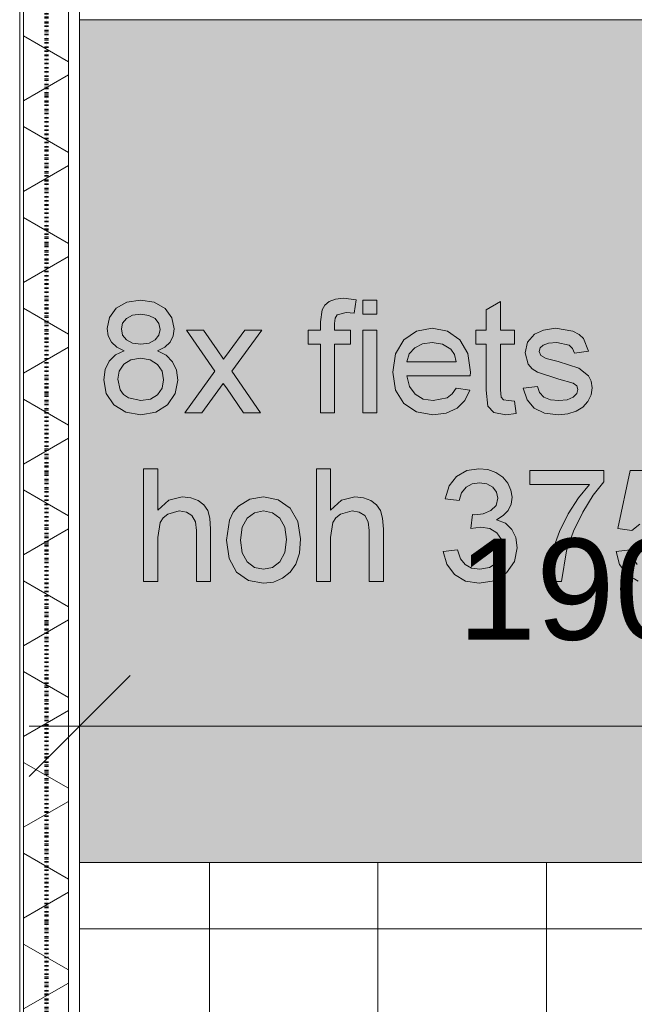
# Model space of a CAD drawing. Header units: millimetres. Extents: x -281 to 145437, y -16481 to 78869.
# Tile 49 of 256: x 4610 to 5705, y 26697 to 28450. Entities that reach past the tile are written whole.
import ezdxf

# ---------------------------------------------------------------- set-up
doc = ezdxf.new("R2010")
doc.units = ezdxf.units.MM
doc.linetypes.add('ARC FS 060 minutes', pattern=[7.2, 2.4, -1.6, 0, -1.6, 0, -1.6])
for name, color, linetype, lineweight in [('A--A23__Vloeren', 8, 'Continuous', 5), ('A--A2__Ruwbouw', 8, 'Continuous', 5), ('A--L$01A__Algemeen', 7, 'Continuous', 5), ('A--L21__Buitenwanden', 3, 'Continuous', 5), ('A--L90__Terrein', 7, 'Continuous', 5), ('A--M$01A__Algemeen', 1, 'Continuous', 5), ('A--M$01A__Algemeen-100', 1, 'Continuous', 5)]:
    doc.layers.add(name, color=color, linetype=linetype, lineweight=lineweight)
doc.styles.add('Arial_1', font='arial.ttf', dxfattribs={"height": 180})
doc.dimstyles.new('1_8mm', dxfattribs={"dimscale": 304.8, "dimtxt": 183.646692, "dimasz": 0.590551, "dimexe": 0.295276, "dimexo": 0.0625, "dimgap": 0.328084, "dimtad": 1, "dimdec": 0, "dimzin": 0, "dimdsep": 46, "dimtxsty": 'Arial_1', "dimblk1": 'OBLIQUE', "dimblk2": 'OBLIQUE', "dimsah": 1, "dimcen": 0.09, "dimdle": 0.295276, "dimazin": 0, "dimtfac": 1, "dimtdec": 4, "dimtix": 1, "dimtmove": 0, "dimatfit": 3, "dimfxl": 0.295276, "dimfxlon": 1, "dimtvp": 1, "dimtolj": 1, "dimtzin": 0, "dimarcsym": 2})

# ---------------------------------------------------------------- blocks, each defined once
blk = doc.blocks.new('65_GM_LIB_fire separation vertical_gen_arc - 060 minutes-2436626-L_80_ 11')
at = {"layer": 'A--L$01A__Algemeen', "linetype": 'ARC FS 060 minutes', "lineweight": 100}
blk.add_line((0, 0), (44095, 0), dxfattribs=at)
blk = doc.blocks.new('TBR-B-INS-BR-ARC-R25_rvt-1-L_80_ 11')
at = {"layer": 'A--L$01A__Algemeen', "color": 124, "linetype": 'ARC FS 060 minutes', "lineweight": 100, "rotation": 269.9999999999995}
blk.add_blockref('65_GM_LIB_fire separation vertical_gen_arc - 060 minutes-2436626-L_80_ 11', (4658, 56530), dxfattribs=at)
blk = doc.blocks.new('NLRS_90_PA_LB_fietsvak dubbellaags_gen_cpz - NLRS_72_21_01_fietsvak 8x hoh 375-48998500-L_80_ 11')
at = {"layer": 'A--L90__Terrein'}
blk.add_hatch(color=256, dxfattribs=at).paths.add_polyline_path([(1900, 0), (1900, 1500), (0, 1500), (0, 0), (1758.1, 0)])
for p, q in [((1900, 1500), (0, 1500)), ((108.6, 1000.9), (84.3, 997.3)), ((108.6, 1000.9), (84.3, 997.3)), ((132.9, 997.2), (108.6, 1000.9)), ((132.9, 997.2), (108.6, 1000.9)), ((455.5, 1002.6), (444.6, 998.3)), ((455.5, 1002.6), (444.6, 998.3)), ((469.9, 1004.1), (455.5, 1002.6)), ((469.9, 1004.1), (455.5, 1002.6)), ((492.8, 1001.3), (469.9, 1004.1)), ((492.8, 1001.3), (469.9, 1004.1)), ((489.1, 977.8), (492.8, 1001.3)), ((489.1, 977.8), (492.8, 1001.3)), ((529.6, 1000.9), (504.4, 1000.9)), ((504.4, 1000.9), (504.4, 975.8)), ((529.6, 1000.9), (504.4, 1000.9)), ((504.4, 1000.9), (504.4, 975.8)), ((529.6, 975.8), (529.6, 1000.9)), ((529.6, 975.8), (529.6, 1000.9)), ((65.4, 986.4), (53.3, 970.2)), ((65.4, 986.4), (53.3, 970.2)), ((84.3, 997.3), (65.4, 986.4)), ((84.3, 997.3), (65.4, 986.4)), ((152.1, 986.1), (132.9, 997.2)), ((152.1, 986.1), (132.9, 997.2)), ((164.4, 969.6), (152.1, 986.1)), ((164.4, 969.6), (152.1, 986.1)), ((431.7, 983.4), (429.1, 962.4)), ((431.7, 983.4), (429.1, 962.4)), ((436.8, 991.7), (431.7, 983.4)), ((436.8, 991.7), (431.7, 983.4)), ((444.6, 998.3), (436.8, 991.7)), ((444.6, 998.3), (436.8, 991.7)), ((749.3, 998.2), (724.2, 983.4)), ((749.3, 998.2), (724.2, 983.4)), ((724.2, 983.4), (724.2, 947.5)), ((724.2, 983.4), (724.2, 947.5)), ((749.3, 947.5), (749.3, 998.2)), ((749.3, 947.5), (749.3, 998.2)), ((53.3, 970.2), (49.2, 950.5)), ((53.3, 970.2), (49.2, 950.5)), ((76.6, 959.7), (83.4, 968.1)), ((76.6, 959.7), (83.4, 968.1)), ((83.4, 968.1), (94.3, 973.9)), ((83.4, 968.1), (94.3, 973.9)), ((94.3, 973.9), (108.9, 975.8)), ((94.3, 973.9), (108.9, 975.8)), ((108.9, 975.8), (123.4, 973.8)), ((108.9, 975.8), (123.4, 973.8)), ((123.4, 973.8), (134.3, 968)), ((123.4, 973.8), (134.3, 968)), ((134.3, 968), (141.1, 959.2)), ((134.3, 968), (141.1, 959.2)), ((168.5, 949.9), (164.4, 969.6)), ((168.5, 949.9), (164.4, 969.6)), ((454.2, 959.2), (455.4, 968.8)), ((454.2, 959.2), (455.4, 968.8)), ((455.4, 968.8), (458.8, 974.8)), ((455.4, 968.8), (458.8, 974.8)), ((458.8, 974.8), (474.7, 978.9)), ((458.8, 974.8), (474.7, 978.9)), ((474.7, 978.9), (489.1, 977.8)), ((474.7, 978.9), (489.1, 977.8)), ((504.4, 975.8), (529.6, 975.8)), ((504.4, 975.8), (529.6, 975.8)), ((49.2, 950.5), (51.1, 937.4)), ((49.2, 950.5), (51.1, 937.4)), ((74.4, 949.8), (76.6, 959.7)), ((74.4, 949.8), (76.6, 959.7)), ((76.6, 938.8), (74.4, 949.8)), ((76.6, 938.8), (74.4, 949.8)), ((141.1, 959.2), (143.4, 948.7)), ((141.1, 959.2), (143.4, 948.7)), ((143.4, 948.7), (141.2, 938.5)), ((143.4, 948.7), (141.2, 938.5)), ((166.7, 937.1), (168.5, 949.9)), ((166.7, 937.1), (168.5, 949.9)), ((220.7, 947.5), (190.5, 947.5)), ((190.5, 947.5), (241, 874.2)), ((220.7, 947.5), (190.5, 947.5)), ((190.5, 947.5), (241, 874.2)), ((245.1, 912.2), (220.7, 947.5)), ((245.1, 912.2), (220.7, 947.5)), ((294.1, 947.5), (266.3, 909.2)), ((294.1, 947.5), (266.3, 909.2)), ((271.3, 874.2), (324.3, 947.5)), ((271.3, 874.2), (324.3, 947.5)), ((324.3, 947.5), (294.1, 947.5)), ((324.3, 947.5), (294.1, 947.5)), ((429.1, 947.5), (407.1, 947.5)), ((407.1, 947.5), (407.1, 922.4)), ((429.1, 947.5), (407.1, 947.5)), ((407.1, 947.5), (407.1, 922.4)), ((429.1, 962.4), (429.1, 947.5)), ((429.1, 962.4), (429.1, 947.5)), ((454.2, 947.5), (454.2, 959.2)), ((454.2, 947.5), (454.2, 959.2)), ((482.5, 947.5), (454.2, 947.5)), ((482.5, 947.5), (454.2, 947.5)), ((482.5, 922.4), (482.5, 947.5)), ((482.5, 922.4), (482.5, 947.5)), ((529.6, 947.5), (504.4, 947.5)), ((504.4, 947.5), (504.4, 800)), ((529.6, 947.5), (504.4, 947.5)), ((504.4, 947.5), (504.4, 800)), ((529.6, 800), (529.6, 947.5)), ((529.6, 800), (529.6, 947.5)), ((627.8, 950.7), (599.7, 945.6)), ((627.8, 950.7), (599.7, 945.6)), ((655.1, 945.6), (627.8, 950.7)), ((655.1, 945.6), (627.8, 950.7)), ((724.2, 947.5), (705.4, 947.5)), ((705.4, 947.5), (705.4, 922.4)), ((724.2, 947.5), (705.4, 947.5)), ((705.4, 947.5), (705.4, 922.4)), ((774.4, 947.5), (749.3, 947.5)), ((774.4, 947.5), (749.3, 947.5)), ((774.4, 922.4), (774.4, 947.5)), ((774.4, 922.4), (774.4, 947.5)), ((826, 947.6), (810.1, 940.2)), ((826, 947.6), (810.1, 940.2)), ((847.7, 950.7), (826, 947.6)), ((847.7, 950.7), (826, 947.6)), ((878.2, 945.8), (847.7, 950.7)), ((878.2, 945.8), (847.7, 950.7)), ((51.1, 937.4), (56.7, 926.3)), ((51.1, 937.4), (56.7, 926.3)), ((83.3, 930.1), (76.6, 938.8)), ((83.3, 930.1), (76.6, 938.8)), ((94.2, 924.3), (83.3, 930.1)), ((94.2, 924.3), (83.3, 930.1)), ((134.6, 930), (123.8, 924.3)), ((134.6, 930), (123.8, 924.3)), ((141.2, 938.5), (134.6, 930)), ((141.2, 938.5), (134.6, 930)), ((161.2, 926.2), (166.7, 937.1)), ((161.2, 926.2), (166.7, 937.1)), ((577.3, 930.2), (562.7, 905.5)), ((577.3, 930.2), (562.7, 905.5)), ((599.7, 945.6), (577.3, 930.2)), ((599.7, 945.6), (577.3, 930.2)), ((676.9, 930.2), (655.1, 945.6)), ((676.9, 930.2), (655.1, 945.6)), ((691.2, 905.6), (676.9, 930.2)), ((691.2, 905.6), (676.9, 930.2)), ((810.1, 940.2), (797.8, 925.9)), ((810.1, 940.2), (797.8, 925.9)), ((889.6, 940), (878.2, 945.8)), ((889.6, 940), (878.2, 945.8)), ((897.6, 932.4), (889.6, 940)), ((897.6, 932.4), (889.6, 940)), ((906.3, 909.9), (897.6, 932.4)), ((906.3, 909.9), (897.6, 932.4)), ((56.7, 926.3), (66.1, 917.3)), ((56.7, 926.3), (66.1, 917.3)), ((66.1, 917.3), (79.6, 910.7)), ((66.1, 917.3), (79.6, 910.7)), ((109.2, 922.4), (94.2, 924.3)), ((109.2, 922.4), (94.2, 924.3)), ((123.8, 924.3), (109.2, 922.4)), ((123.8, 924.3), (109.2, 922.4)), ((139, 910.7), (152, 917.3)), ((139, 910.7), (152, 917.3)), ((152, 917.3), (161.2, 926.2)), ((152, 917.3), (161.2, 926.2)), ((256.5, 895.6), (245.1, 912.2)), ((256.5, 895.6), (245.1, 912.2)), ((407.1, 922.4), (429.1, 922.4)), ((407.1, 922.4), (429.1, 922.4)), ((429.1, 922.4), (429.1, 800)), ((429.1, 922.4), (429.1, 800)), ((454.2, 800), (454.2, 922.4)), ((454.2, 922.4), (482.5, 922.4)), ((454.2, 800), (454.2, 922.4)), ((454.2, 922.4), (482.5, 922.4)), ((587.1, 905.2), (596.8, 916.2)), ((587.1, 905.2), (596.8, 916.2)), ((596.8, 916.2), (610.8, 923.2)), ((596.8, 916.2), (610.8, 923.2)), ((610.8, 923.2), (627.7, 925.6)), ((610.8, 923.2), (627.7, 925.6)), ((627.7, 925.6), (646.1, 922.6)), ((627.7, 925.6), (646.1, 922.6)), ((646.1, 922.6), (660.8, 913.8)), ((646.1, 922.6), (660.8, 913.8)), ((660.8, 913.8), (667.4, 904.3)), ((660.8, 913.8), (667.4, 904.3)), ((705.4, 922.4), (724.2, 922.4)), ((705.4, 922.4), (724.2, 922.4)), ((724.2, 922.4), (724.2, 840.5)), ((724.2, 922.4), (724.2, 840.5)), ((749.3, 841.2), (749.3, 922.4)), ((749.3, 922.4), (774.4, 922.4)), ((749.3, 841.2), (749.3, 922.4)), ((749.3, 922.4), (774.4, 922.4)), ((797.8, 925.9), (793.3, 907.2)), ((797.8, 925.9), (793.3, 907.2)), ((818.4, 909.7), (820.2, 915.7)), ((818.4, 909.7), (820.2, 915.7)), ((820.2, 915.7), (825.6, 920.8)), ((820.2, 915.7), (825.6, 920.8)), ((825.6, 920.8), (835.2, 924.4)), ((825.6, 920.8), (835.2, 924.4)), ((835.2, 924.4), (849.6, 925.6)), ((835.2, 924.4), (849.6, 925.6)), ((849.6, 925.6), (871.7, 920.6)), ((849.6, 925.6), (871.7, 920.6)), ((871.7, 920.6), (878, 914.6)), ((871.7, 920.6), (878, 914.6)), ((878, 914.6), (881.2, 906.7)), ((878, 914.6), (881.2, 906.7)), ((64, 903.7), (52.5, 892.4)), ((64, 903.7), (52.5, 892.4)), ((79.6, 910.7), (64, 903.7)), ((79.6, 910.7), (64, 903.7)), ((78.7, 886.7), (91.4, 894.7)), ((78.7, 886.7), (91.4, 894.7)), ((91.4, 894.7), (108.3, 897.3)), ((91.4, 894.7), (108.3, 897.3)), ((108.3, 897.3), (125.5, 894.6)), ((108.3, 897.3), (125.5, 894.6)), ((125.5, 894.6), (138.7, 886.5)), ((125.5, 894.6), (138.7, 886.5)), ((154.4, 902.7), (139, 910.7)), ((154.4, 902.7), (139, 910.7)), ((165.7, 891), (154.4, 902.7)), ((165.7, 891), (154.4, 902.7)), ((266.3, 909.2), (256.5, 895.6)), ((266.3, 909.2), (256.5, 895.6)), ((562.7, 905.5), (557.8, 872.5)), ((562.7, 905.5), (557.8, 872.5)), ((582.9, 891), (587.1, 905.2)), ((582.9, 891), (587.1, 905.2)), ((667.4, 904.3), (670.8, 891)), ((667.4, 904.3), (670.8, 891)), ((695.9, 872.7), (691.2, 905.6)), ((695.9, 872.7), (691.2, 905.6)), ((793.3, 907.2), (798.9, 886.9)), ((793.3, 907.2), (798.9, 886.9)), ((821.4, 902.4), (818.4, 909.7)), ((821.4, 902.4), (818.4, 909.7)), ((830.7, 896.9), (821.4, 902.4)), ((830.7, 896.9), (821.4, 902.4)), ((852.4, 891.5), (830.7, 896.9)), ((852.4, 891.5), (830.7, 896.9)), ((881.2, 906.7), (906.3, 909.9)), ((881.2, 906.7), (906.3, 909.9)), ((45.3, 877.4), (43, 859.2)), ((45.3, 877.4), (43, 859.2)), ((52.5, 892.4), (45.3, 877.4)), ((52.5, 892.4), (45.3, 877.4)), ((70.7, 874.7), (78.7, 886.7)), ((70.7, 874.7), (78.7, 886.7)), ((138.7, 886.5), (146.9, 874.3)), ((138.7, 886.5), (146.9, 874.3)), ((172.5, 876), (165.7, 891)), ((172.5, 876), (165.7, 891)), ((670.8, 891), (582.9, 891)), ((670.8, 891), (582.9, 891)), ((798.9, 886.9), (805.8, 878.7)), ((798.9, 886.9), (805.8, 878.7)), ((805.8, 878.7), (815.4, 872.6)), ((805.8, 878.7), (815.4, 872.6)), ((889.2, 879.7), (852.4, 891.5)), ((889.2, 879.7), (852.4, 891.5)), ((906.3, 866.3), (889.2, 879.7)), ((906.3, 866.3), (889.2, 879.7)), ((43, 859.2), (47.5, 834.7)), ((43, 859.2), (47.5, 834.7)), ((68.1, 860), (70.7, 874.7)), ((68.1, 860), (70.7, 874.7)), ((72.3, 841.1), (68.1, 860)), ((72.3, 841.1), (68.1, 860)), ((146.9, 874.3), (149.7, 859.3)), ((146.9, 874.3), (149.7, 859.3)), ((149.7, 859.3), (147, 844.4)), ((149.7, 859.3), (147, 844.4)), ((174.8, 858.5), (172.5, 876)), ((174.8, 858.5), (172.5, 876)), ((241, 874.2), (187.4, 800)), ((241, 874.2), (187.4, 800)), ((322.4, 800), (271.3, 874.2)), ((322.4, 800), (271.3, 874.2)), ((557.8, 872.5), (562.6, 840.6)), ((557.8, 872.5), (562.6, 840.6)), ((587.3, 847.1), (582.9, 865.9)), ((582.9, 865.9), (695.8, 865.9)), ((587.3, 847.1), (582.9, 865.9)), ((582.9, 865.9), (695.8, 865.9)), ((695.8, 865.9), (695.9, 872.7)), ((695.8, 865.9), (695.9, 872.7)), ((815.4, 872.6), (853.2, 860.3)), ((815.4, 872.6), (853.2, 860.3)), ((853.2, 860.3), (879, 853.1)), ((853.2, 860.3), (879, 853.1)), ((911, 856.5), (906.3, 866.3)), ((911, 856.5), (906.3, 866.3)), ((147, 844.4), (139, 832.5)), ((147, 844.4), (139, 832.5)), ((170.3, 834.5), (174.8, 858.5)), ((170.3, 834.5), (174.8, 858.5)), ((217.6, 800), (255.8, 852.7)), ((217.6, 800), (255.8, 852.7)), ((255.8, 852.7), (261.4, 844.6)), ((255.8, 852.7), (261.4, 844.6)), ((261.4, 844.6), (292.1, 800)), ((261.4, 844.6), (292.1, 800)), ((597.4, 833.3), (587.3, 847.1)), ((597.4, 833.3), (587.3, 847.1)), ((670.5, 843.9), (663.5, 834)), ((670.5, 843.9), (663.5, 834)), ((695.2, 840.8), (670.5, 843.9)), ((695.2, 840.8), (670.5, 843.9)), ((815.2, 847.1), (790.1, 843.9)), ((815.2, 847.1), (790.1, 843.9)), ((790.1, 843.9), (797, 823.5)), ((790.1, 843.9), (797, 823.5)), ((819.2, 836.3), (815.2, 847.1)), ((819.2, 836.3), (815.2, 847.1)), ((879, 853.1), (885.3, 848.2)), ((879, 853.1), (885.3, 848.2)), ((885.3, 848.2), (887.4, 841.8)), ((885.3, 848.2), (887.4, 841.8)), ((887.4, 841.8), (885.3, 834.4)), ((887.4, 841.8), (885.3, 834.4)), ((910.7, 832.1), (912.5, 844.5)), ((910.7, 832.1), (912.5, 844.5)), ((912.5, 844.5), (911, 856.5)), ((912.5, 844.5), (911, 856.5)), ((47.5, 834.7), (61.1, 814.7)), ((47.5, 834.7), (61.1, 814.7)), ((78.1, 833), (72.3, 841.1)), ((78.1, 833), (72.3, 841.1)), ((87.1, 827), (78.1, 833)), ((87.1, 827), (78.1, 833)), ((109.1, 822), (87.1, 827)), ((109.1, 822), (87.1, 827)), ((126.2, 824.6), (109.1, 822)), ((126.2, 824.6), (109.1, 822)), ((139, 832.5), (126.2, 824.6)), ((139, 832.5), (126.2, 824.6)), ((156.7, 814.6), (170.3, 834.5)), ((156.7, 814.6), (170.3, 834.5)), ((562.6, 840.6), (577.1, 816.8)), ((562.6, 840.6), (577.1, 816.8)), ((611.9, 824.8), (597.4, 833.3)), ((611.9, 824.8), (597.4, 833.3)), ((629.7, 822), (611.9, 824.8)), ((629.7, 822), (611.9, 824.8)), ((654.3, 827.2), (629.7, 822)), ((654.3, 827.2), (629.7, 822)), ((663.5, 834), (654.3, 827.2)), ((663.5, 834), (654.3, 827.2)), ((686.3, 822.3), (695.2, 840.8)), ((686.3, 822.3), (695.2, 840.8)), ((724.2, 840.5), (727.2, 812)), ((724.2, 840.5), (727.2, 812)), ((750.6, 828.3), (749.3, 841.2)), ((750.6, 828.3), (749.3, 841.2)), ((754.9, 823.7), (750.6, 828.3)), ((754.9, 823.7), (750.6, 828.3)), ((826.9, 828.4), (819.2, 836.3)), ((826.9, 828.4), (819.2, 836.3)), ((838.3, 823.6), (826.9, 828.4)), ((838.3, 823.6), (826.9, 828.4)), ((879.1, 827.9), (868.5, 823.5)), ((879.1, 827.9), (868.5, 823.5)), ((885.3, 834.4), (879.1, 827.9)), ((885.3, 834.4), (879.1, 827.9)), ((905.3, 820.5), (910.7, 832.1)), ((905.3, 820.5), (910.7, 832.1)), ((61.1, 814.7), (82.1, 801.3)), ((61.1, 814.7), (82.1, 801.3)), ((135.7, 801.3), (156.7, 814.6)), ((135.7, 801.3), (156.7, 814.6)), ((577.1, 816.8), (599.8, 801.8)), ((577.1, 816.8), (599.8, 801.8)), ((653, 799.7), (672.1, 808.4)), ((653, 799.7), (672.1, 808.4)), ((672.1, 808.4), (686.3, 822.3)), ((672.1, 808.4), (686.3, 822.3)), ((727.2, 812), (737.7, 801)), ((727.2, 812), (737.7, 801)), ((763.5, 822), (754.9, 823.7)), ((763.5, 822), (754.9, 823.7)), ((774.4, 820.9), (763.5, 822)), ((774.4, 820.9), (763.5, 822)), ((777.6, 799.3), (774.4, 820.9)), ((777.6, 799.3), (774.4, 820.9)), ((797, 823.5), (809.3, 808.7)), ((797, 823.5), (809.3, 808.7)), ((809.3, 808.7), (827.8, 799.8)), ((809.3, 808.7), (827.8, 799.8)), ((853.5, 822), (838.3, 823.6)), ((853.5, 822), (838.3, 823.6)), ((868.5, 823.5), (853.5, 822)), ((868.5, 823.5), (853.5, 822)), ((884.2, 803), (896.4, 810.5)), ((884.2, 803), (896.4, 810.5)), ((896.4, 810.5), (905.3, 820.5)), ((896.4, 810.5), (905.3, 820.5)), ((82.1, 801.3), (108.9, 796.9)), ((82.1, 801.3), (108.9, 796.9)), ((108.9, 796.9), (135.7, 801.3)), ((108.9, 796.9), (135.7, 801.3)), ((187.4, 800), (217.6, 800)), ((187.4, 800), (217.6, 800)), ((292.1, 800), (322.4, 800)), ((292.1, 800), (322.4, 800)), ((429.1, 800), (454.2, 800)), ((429.1, 800), (454.2, 800)), ((504.4, 800), (529.6, 800)), ((504.4, 800), (529.6, 800)), ((599.8, 801.8), (629.2, 796.9)), ((599.8, 801.8), (629.2, 796.9)), ((629.2, 796.9), (653, 799.7)), ((629.2, 796.9), (653, 799.7)), ((737.7, 801), (758.8, 796.9)), ((737.7, 801), (758.8, 796.9)), ((758.8, 796.9), (777.6, 799.3)), ((758.8, 796.9), (777.6, 799.3)), ((827.8, 799.8), (853.1, 796.9)), ((827.8, 799.8), (853.1, 796.9)), ((853.1, 796.9), (869.6, 798.4)), ((853.1, 796.9), (869.6, 798.4)), ((869.6, 798.4), (884.2, 803)), ((869.6, 798.4), (884.2, 803)), ((139.1, 700.9), (114, 700.9)), ((114, 700.9), (114, 500)), ((139.1, 627), (139.1, 700.9)), ((446.7, 700.9), (421.6, 700.9)), ((421.6, 700.9), (421.6, 500)), ((446.7, 627), (446.7, 700.9)), ((671.3, 686.9), (658.2, 670.1)), ((689.3, 697.4), (671.3, 686.9)), ((711.2, 700.9), (689.3, 697.4)), ((727, 699.2), (711.2, 700.9)), ((741.5, 694), (727, 699.2)), ((753.8, 685.9), (741.5, 694)), ((762.7, 675.2), (753.8, 685.9)), ((933.3, 697.8), (801.5, 697.8)), ((801.5, 697.8), (801.5, 672.7)), ((933.3, 677.5), (933.3, 697.8)), ((980.4, 697.8), (958.4, 594.2)), ((1077.7, 697.8), (980.4, 697.8)), ((658.2, 670.1), (650.8, 647.5)), ((680.3, 658.1), (688.2, 668)), ((688.2, 668), (699, 673.8)), ((699, 673.8), (712.1, 675.8)), ((712.1, 675.8), (725.3, 673.9)), ((725.3, 673.9), (735.8, 668)), ((735.8, 668), (742.7, 659.2)), ((768.2, 662.9), (762.7, 675.2)), ((801.5, 672.7), (908.2, 672.7)), ((908.2, 672.7), (888.6, 649.1)), ((914.5, 653.7), (933.3, 677.5)), ((182.8, 650.7), (158.7, 644.8)), ((197.9, 649.1), (182.8, 650.7)), ((211, 644.2), (197.9, 649.1)), ((327.5, 650.7), (303.4, 646.6)), ((353.9, 645.7), (327.5, 650.7)), ((490.4, 650.7), (466.3, 644.8)), ((505.6, 649.1), (490.4, 650.7)), ((518.6, 644.2), (505.6, 649.1)), ((675.9, 644.4), (680.3, 658.1)), ((742.7, 659.2), (744.9, 648.4)), ((770.1, 649.9), (768.2, 662.9)), ((768.3, 637.7), (770.1, 649.9)), ((888.6, 649.1), (870.2, 620.7)), ((895.9, 623.4), (914.5, 653.7)), ((158.7, 644.8), (139.1, 627)), ((221.2, 636.6), (211, 644.2)), ((228.1, 626.4), (221.2, 636.6)), ((283.2, 634.4), (273.7, 623.2)), ((303.4, 646.6), (283.2, 634.4)), ((374.9, 630.8), (353.9, 645.7)), ((466.3, 644.8), (446.7, 627)), ((528.9, 636.6), (518.6, 644.2)), ((535.7, 626.4), (528.9, 636.6)), ((650.8, 647.5), (675.9, 644.4)), ((741.8, 635.4), (732.3, 626.2)), ((744.9, 648.4), (741.8, 635.4)), ((763.1, 626.7), (768.3, 637.7)), ((148.6, 613.4), (156.9, 620)), ((156.9, 620), (177.5, 625.6)), ((177.5, 625.6), (190.5, 623.5)), ((190.5, 623.5), (200.1, 617.3)), ((200.1, 617.3), (206.1, 606.5)), ((232, 612.5), (228.1, 626.4)), ((273.7, 623.2), (266.9, 609.3)), ((298.2, 612.7), (311.4, 622.4)), ((311.4, 622.4), (327.5, 625.6)), ((327.5, 625.6), (343.4, 622.3)), ((343.4, 622.3), (356.5, 612.6)), ((388.7, 607.1), (374.9, 630.8)), ((456.3, 613.4), (464.5, 620)), ((464.5, 620), (485.1, 625.6)), ((485.1, 625.6), (498.1, 623.5)), ((498.1, 623.5), (507.8, 617.3)), ((507.8, 617.3), (513.8, 606.5)), ((539.6, 612.5), (535.7, 626.4)), ((699.8, 619.3), (697, 594.2)), ((703.8, 619), (699.8, 619.3)), ((718.8, 620.8), (703.8, 619)), ((732.3, 626.2), (718.8, 620.8)), ((742.5, 610.1), (754.5, 617.3)), ((754.5, 617.3), (763.1, 626.7)), ((870.2, 620.7), (854.4, 589.3)), ((879.5, 589.5), (895.9, 623.4)), ((139.1, 578.4), (143.2, 604.8)), ((143.2, 604.8), (148.6, 613.4)), ((206.1, 606.5), (208.1, 590.8)), ((233.2, 593.4), (232, 612.5)), ((266.9, 609.3), (261.5, 573.8)), ((286.6, 573.8), (289.5, 596.5)), ((289.5, 596.5), (298.2, 612.7)), ((356.5, 612.6), (365.3, 596.7)), ((365.3, 596.7), (368.2, 574.6)), ((393.3, 575.8), (388.7, 607.1)), ((446.7, 578.4), (450.8, 604.8)), ((450.8, 604.8), (456.3, 613.4)), ((513.8, 606.5), (515.8, 590.8)), ((540.9, 593.4), (539.6, 612.5)), ((697, 594.2), (714.6, 596.9)), ((714.6, 596.9), (730.4, 594.4)), ((758.2, 603.7), (742.5, 610.1)), ((769.9, 592.9), (758.2, 603.7)), ((983.5, 591), (997.6, 602.4)), ((139.1, 500), (139.1, 578.4)), ((208.1, 590.8), (208.1, 500)), ((233.2, 500), (233.2, 593.4)), ((446.7, 500), (446.7, 578.4)), ((515.8, 590.8), (515.8, 500)), ((540.9, 500), (540.9, 593.4)), ((730.4, 594.4), (743.1, 586.6)), ((743.1, 586.6), (751.6, 575)), ((777.1, 578.2), (769.9, 592.9)), ((854.4, 589.3), (842.8, 556.7)), ((867.3, 554.6), (879.5, 589.5)), ((958.4, 594.2), (983.5, 591)), ((261.5, 573.8), (266.1, 540.9)), ((289.5, 551.1), (286.6, 573.8)), ((368.2, 574.6), (365.3, 551.4)), ((391.3, 550.5), (393.3, 575.8)), ((751.6, 575), (754.4, 560.7)), ((779.5, 560.2), (777.1, 578.2)), ((298.2, 534.9), (289.5, 551.1)), ((365.3, 551.4), (356.6, 535)), ((385.2, 531.1), (391.3, 550.5)), ((672.7, 556.5), (647.6, 553.4)), ((647.6, 553.4), (653.8, 530.7)), ((678.4, 540.7), (672.7, 556.5)), ((751.5, 545.6), (743, 533.1)), ((754.4, 560.7), (751.5, 545.6)), ((774.7, 535.8), (779.5, 560.2)), ((842.8, 556.7), (835.6, 525.9)), ((858, 500), (867.3, 554.6)), ((980.4, 556.5), (955.3, 553.4)), ((955.3, 553.4), (961.4, 530.3)), ((985, 541.4), (980.4, 556.5)), ((266.1, 540.9), (279.7, 516.7)), ((311.4, 525.2), (298.2, 534.9)), ((356.6, 535), (343.5, 525.2)), ((375.2, 516.7), (385.2, 531.1)), ((653.8, 530.7), (667.6, 512.6)), ((686.6, 530.1), (678.4, 540.7)), ((697.9, 524), (686.6, 530.1)), ((743, 533.1), (729.7, 524.8)), ((760.3, 515.3), (774.7, 535.8)), ((835.6, 525.9), (832.8, 500)), ((961.4, 530.3), (974.9, 512.3)), ((993, 530.6), (985, 541.4)), ((279.7, 516.7), (300.8, 501.8)), ((327.5, 522), (311.4, 525.2)), ((343.5, 525.2), (327.5, 522)), ((361.5, 505.9), (375.2, 516.7)), ((667.6, 512.6), (687.4, 500.8)), ((712.5, 522), (697.9, 524)), ((729.7, 524.8), (712.5, 522)), ((738.5, 501.5), (760.3, 515.3)), ((974.9, 512.3), (994.5, 500.7)), ((114, 500), (139.1, 500)), ((208.1, 500), (233.2, 500)), ((300.8, 501.8), (327.5, 496.9)), ((327.5, 496.9), (345.2, 499.1)), ((345.2, 499.1), (361.5, 505.9)), ((421.6, 500), (446.7, 500)), ((515.8, 500), (540.9, 500)), ((687.4, 500.8), (711.6, 496.9)), ((711.6, 496.9), (738.5, 501.5)), ((832.8, 500), (858, 500)), ((0, 0), (1900, 0))]:
    blk.add_line(p, q, dxfattribs=at)
blk = doc.blocks.new('DIMBLOCK9-L_80_ 11')
at = {"layer": 'A--M$01A__Algemeen-100'}
for p, q in [((4717, 27192.8), (4807, 27282.8)), ((4717, 27192.8), (4717, 27282.8)), ((6617, 27192.8), (6707, 27282.8)), ((6617, 27192.8), (6617, 27282.8)), ((4627, 27192.8), (6707, 27192.8)), ((4717, 27192.8), (4627, 27102.8)), ((4717, 27192.8), (4717, 27102.8)), ((6617, 27192.8), (6527, 27102.8)), ((6617, 27192.8), (6617, 27102.8))]:
    blk.add_line(p, q, dxfattribs=at)
at = {"layer": 'A--M$01A__Algemeen-100', "color": 0, "insert": (5390.1, 27526.4), "char_height": 180, "width": 664.518, "attachment_point": 1, "line_spacing_factor": 0.941778, "style": 'Arial_1'}
blk.add_mtext('1900', dxfattribs=at)
blk = doc.blocks.new('_Oblique')
at = {"color": 0, "linetype": 'ByBlock', "lineweight": -2}
blk.add_line((-0.5, -0.5), (0.5, 0.5), dxfattribs=at)

msp = doc.modelspace()

# ---------------------------------------------------------------- hatches: boundary and pattern name
at = {"layer": 'A--A23__Vloeren'}
h = msp.add_hatch(dxfattribs=at)
h.set_pattern_fill('FP_213', color=256, style=0, pattern_type=2)
h.set_pattern_definition([(0, (7648.04, 36431.46), (0, 300), []), (90, (7648.04, 36431.46), (-300, 2e-14), [])])
h.paths.add_polyline_path([(4717, 12483), (5950.5, 12483), (5951.5, 12545), (5952.7, 12547.8), (5958, 12550), (6045.5, 12549), (6048.3, 12547.8), (6050.5, 12542.5), (6050.5, 12483), (9400, 12483), (9400, 12700), (8817, 12700), (8817, 15700), (8900, 15700), (8900, 16450), (8817, 16450), (8817, 21700), (9400, 21700), (9400, 22808.8), (8817, 22808.8), (8817, 28808.8), (9400, 28808.8), (9400, 29700), (8817, 29700), (8817, 35700), (9400, 35700), (9400, 36900), (8817, 36900), (8817, 42900), (9400, 42900), (9400, 43913), (8817, 43913), (8817, 49288), (9400, 49288), (9400, 50010), (8817, 50010), (8817, 55260), (9400, 55260), (9400, 56200), (10717, 56200), (10717, 56540), (9140, 56540), (9140, 56717), (8110, 56717), (8110, 56712), (8045, 56712), (8046, 56715.5), (8060, 56715.5), (8060, 56717), (8039.4, 56717), (8039, 56715), (6800.2, 56715.5), (6800, 56717), (6780, 56717), (6780, 56715.5), (6794, 56714.7), (6795, 56712), (6730, 56712), (6731, 56715.5), (6730, 56715.5), (6730, 56717), (4717, 56717), (4717, 55445), (6617, 55445), (6617, 52070), (4717, 52070), (4717, 51845), (6617, 51845), (6617, 48470), (4717, 48470), (4717, 48245), (6617, 48245), (6617, 44870), (4717, 44870), (4717, 44645), (6617, 44645), (6617, 41270), (4717, 41270), (4717, 41045), (6617, 41045), (6617, 37670), (4717, 37670), (4717, 37445), (6617, 37445), (6617, 34070), (4717, 34070), (4717, 33845), (6617, 33845), (6617, 30470), (4717, 30470), (4717, 30325), (6617, 30325), (6617, 26950), (4717, 26950), (4717, 26645), (6617, 26645), (6617, 23270), (4717, 23270), (4717, 23045), (6617, 23045), (6617, 19670), (4717, 19670), (4717, 19445), (6617, 19445), (6617, 16070), (4717, 16069.5), (4717, 15800), (6617, 15800), (6617, 12800), (4717, 12800), (4717, 12580.7)])
h.paths.add_polyline_path([(6044.8, 12483), (6045.5, 12483), (6044.8, 12544.3), (6043, 12545), (5956.2, 12544.3), (5955.5, 12542.5), (5956.2, 12483), (5996, 12483)])
h.paths.add_polyline_path([(5996, 15950), (5956.2, 15950.7), (5952.7, 15952.2), (5950.5, 15957.5), (5951.5, 16045), (5952.7, 16047.8), (5958, 16050), (6045.5, 16049), (6048.3, 16047.8), (6050.5, 16042.5), (6049.8, 15955.7), (6048.3, 15952.2), (6043, 15950)])
h.paths.add_polyline_path([(6043, 15955), (6044.8, 15955.7), (6045.5, 15957.5), (6044.8, 16044.3), (6043, 16045), (5956.2, 16044.3), (5955.5, 16042.5), (5956.2, 15955.7), (5958, 15955), (5996, 15955)])
h.paths.add_polyline_path([(6700.3, 18554.3), (6674, 18557.8), (6656.5, 18566.2), (6644.1, 18581), (6637.2, 18601.4), (6662.4, 18604.6), (6666.3, 18593.8), (6675, 18585.5), (6685.4, 18581.1), (6700.6, 18579.5), (6716.7, 18581.4), (6726.2, 18585.4), (6732.5, 18591.8), (6734.6, 18599.3), (6731, 18606.9), (6726.2, 18610.6), (6699.5, 18618), (6662.5, 18630.1), (6652.9, 18636.2), (6646, 18644.4), (6640.4, 18664.7), (6644.9, 18683.4), (6657.2, 18697.7), (6673.2, 18705.1), (6696.7, 18707.9), (6725.3, 18703.2), (6736.8, 18697.4), (6744.8, 18689.9), (6753.4, 18667.4), (6728.3, 18664.2), (6725.1, 18672.1), (6718.8, 18678.1), (6694.8, 18682.9), (6682.3, 18681.9), (6672.7, 18678.3), (6667.3, 18673.1), (6665.5, 18667.2), (6668.5, 18659.9), (6677.9, 18654.4), (6700.3, 18648.7), (6736.4, 18637.2), (6753.5, 18623.8), (6758.6, 18610.6), (6759.3, 18599.3), (6757.9, 18589.6), (6752.4, 18577.9), (6743.5, 18567.9), (6731.4, 18560.5), (6715.7, 18555.8), (6700.6, 18554.4)])
h.paths.add_polyline_path([(5958, 19550), (5952.7, 19552.2), (5950.5, 19557.5), (5951.5, 19645), (5952.7, 19647.8), (5958, 19650), (6045.5, 19649), (6048.3, 19647.8), (6050.5, 19642.5), (6049.8, 19555.7), (6048.3, 19552.2), (6043, 19550), (5996, 19550)])
h.paths.add_polyline_path([(6043, 19555), (6044.8, 19555.7), (6045.5, 19557.5), (6044.8, 19644.3), (6043, 19645), (5956.2, 19644.3), (5955.5, 19642.5), (5956.2, 19555.7), (5958, 19555), (5996, 19555)])
h.paths.add_polyline_path([(6700.3, 22154.3), (6674, 22157.8), (6656.5, 22166.2), (6644.1, 22181), (6637.2, 22201.4), (6662.5, 22204.2), (6666.3, 22193.8), (6675, 22185.5), (6685.4, 22181.1), (6700.6, 22179.5), (6716, 22181.1), (6726.2, 22185.4), (6732.5, 22191.8), (6734.6, 22199.3), (6732.5, 22205.7), (6726.2, 22210.6), (6699.5, 22218), (6662.5, 22230.1), (6652.9, 22236.2), (6646, 22244.4), (6640.4, 22264.7), (6644.9, 22283.4), (6657.2, 22297.7), (6673.2, 22305.1), (6696.7, 22307.9), (6725.3, 22303.2), (6736.8, 22297.4), (6744.8, 22289.9), (6753.4, 22267.4), (6728.3, 22264.2), (6725.1, 22272.1), (6718.8, 22278.1), (6694.8, 22282.9), (6682.3, 22281.9), (6672.7, 22278.3), (6667.3, 22273.1), (6665.5, 22267.2), (6668.5, 22259.9), (6677.9, 22254.4), (6700.3, 22248.7), (6736.4, 22237.2), (6753.5, 22223.8), (6758.6, 22210.6), (6759.3, 22199.3), (6757.9, 22189.6), (6752.4, 22177.9), (6743.5, 22167.9), (6731.4, 22160.5), (6715.7, 22155.8), (6700.3, 22154.3)])
h.paths.add_polyline_path([(5996, 23150), (5956.2, 23150.7), (5952.7, 23152.2), (5950.5, 23157.5), (5951.5, 23245), (5952.7, 23247.8), (5958, 23250), (6045.5, 23249), (6048.3, 23247.8), (6050.5, 23242.5), (6049.8, 23155.7), (6048.3, 23152.2), (6043, 23150)])
h.paths.add_polyline_path([(5996, 23155), (6044.8, 23155.7), (6045.5, 23157.5), (6044.8, 23244.3), (6043, 23245), (5956.2, 23244.3), (5955.5, 23242.5), (5956.2, 23155.7), (5958, 23155)])
h.paths.add_polyline_path([(6700.3, 25754.3), (6674, 25757.8), (6656.5, 25766.2), (6644.1, 25781), (6637.2, 25801.4), (6662.5, 25804.2), (6666.3, 25793.8), (6675, 25785.5), (6685.4, 25781.1), (6700.6, 25779.5), (6716, 25781.1), (6726.2, 25785.4), (6732.5, 25791.8), (6734.6, 25799.3), (6732.5, 25805.7), (6726.2, 25810.6), (6699.5, 25818), (6662.5, 25830.1), (6652.9, 25836.2), (6646, 25844.4), (6640.4, 25864.7), (6644.9, 25883.4), (6657.2, 25897.7), (6673.2, 25905.1), (6696.7, 25907.9), (6728.4, 25901.7), (6736.8, 25897.4), (6744.8, 25889.9), (6753.4, 25867.4), (6728.3, 25864.2), (6725.1, 25872.1), (6718.8, 25878.1), (6694.8, 25882.9), (6682.3, 25881.9), (6672.7, 25878.3), (6667.3, 25873.1), (6665.5, 25867.2), (6668.5, 25859.9), (6677.9, 25854.4), (6700.3, 25848.7), (6736.4, 25837.2), (6753.5, 25823.8), (6758.6, 25810.6), (6759.3, 25799.3), (6757.9, 25789.6), (6752.4, 25777.9), (6743.5, 25767.9), (6731.4, 25760.5), (6715.7, 25755.8), (6700.3, 25754.3)])
h.paths.add_polyline_path([(6043, 26750), (5956.2, 26750.7), (5952.7, 26752.2), (5950.5, 26757.5), (5951.5, 26845), (5952.7, 26847.8), (5958, 26850), (6045.5, 26849), (6048.3, 26847.8), (6050.5, 26842.5), (6049.8, 26755.7), (6048.3, 26752.2), (6044.8, 26750.7)])
h.paths.add_polyline_path([(6043, 26755), (6044.8, 26755.7), (6045.5, 26757.5), (6044.8, 26844.3), (6043, 26845), (5956.2, 26844.3), (5955.5, 26842.5), (5956.2, 26755.7), (5958, 26755), (5996, 26755)])
h.paths.add_polyline_path([(6700.3, 29434.4), (6674, 29437.8), (6656.5, 29446.3), (6644.1, 29461), (6637.2, 29481.5), (6662.5, 29484.2), (6666.3, 29473.9), (6675, 29465.6), (6685.4, 29461.1), (6700.6, 29459.5), (6716, 29461.1), (6726.2, 29465.5), (6732.5, 29471.9), (6734.6, 29479.4), (6732.5, 29485.8), (6726.2, 29490.7), (6699.5, 29498.1), (6662.5, 29510.1), (6652.9, 29516.3), (6646, 29524.5), (6640.4, 29544.7), (6644.9, 29563.4), (6657.2, 29577.7), (6673.2, 29585.2), (6696.7, 29587.9), (6725.3, 29583.3), (6736.8, 29577.5), (6744.8, 29570), (6753.4, 29547.4), (6728.3, 29544.3), (6725.1, 29552.2), (6718.8, 29558.1), (6694.8, 29563), (6682.3, 29561.9), (6672.7, 29558.4), (6667.3, 29553.2), (6665.5, 29547.3), (6668.5, 29540), (6677.9, 29534.4), (6700.3, 29528.8), (6736.4, 29517.3), (6753.5, 29503.9), (6758.6, 29490.7), (6759.3, 29479.4), (6757.9, 29469.7), (6752.4, 29458), (6743.5, 29448), (6731.4, 29440.6), (6715.7, 29435.8), (6700.3, 29434.4)])
h.paths.add_polyline_path([(5958, 30350), (5952.7, 30352.2), (5950.5, 30357.5), (5951.5, 30445), (5952.7, 30447.8), (5958, 30450), (6045.5, 30449), (6048.3, 30447.8), (6050.5, 30442.5), (6049.8, 30355.7), (6048.3, 30352.2), (6043, 30350), (5996, 30350)])
h.paths.add_polyline_path([(5996, 30355), (6044.8, 30355.7), (6045.5, 30357.5), (6044.8, 30444.3), (6043, 30445), (5956.2, 30444.3), (5955.5, 30442.5), (5956.2, 30355.7), (5958, 30355)])
h.paths.add_polyline_path([(6700.3, 32954.3), (6674, 32957.8), (6656.5, 32966.2), (6644.1, 32981), (6637.2, 33001.4), (6662.5, 33004.2), (6666.3, 32993.8), (6675, 32985.5), (6685.4, 32981.1), (6700.6, 32979.5), (6716, 32981.1), (6726.2, 32985.4), (6732.5, 32991.8), (6734.6, 32999.3), (6732.5, 33005.7), (6726.2, 33010.6), (6699.5, 33018), (6662.5, 33030.1), (6652.9, 33036.2), (6646, 33044.4), (6640.4, 33064.7), (6644.9, 33083.4), (6657.2, 33097.7), (6673.2, 33105.1), (6696.7, 33107.9), (6725.3, 33103.2), (6736.8, 33097.4), (6744.8, 33089.9), (6753.4, 33067.4), (6728.3, 33064.2), (6725.1, 33072.1), (6718.8, 33078.1), (6694.8, 33082.9), (6682.3, 33081.9), (6672.7, 33078.3), (6667.3, 33073.1), (6665.5, 33067.2), (6668.5, 33059.9), (6677.9, 33054.4), (6700.3, 33048.7), (6736.4, 33037.2), (6753.5, 33023.8), (6758.6, 33010.6), (6759.3, 32999.3), (6757.9, 32989.6), (6752.4, 32977.9), (6743.5, 32967.9), (6731.4, 32960.5), (6715.7, 32955.8), (6700.3, 32954.3)])
h.paths.add_polyline_path([(5958, 33950), (5952.7, 33952.2), (5950.5, 33957.5), (5951.5, 34045), (5952.7, 34047.8), (5958, 34050), (6045.5, 34049), (6048.3, 34047.8), (6050.5, 34042.5), (6049.8, 33955.7), (6048.3, 33952.2), (6043, 33950), (5996, 33950)])
h.paths.add_polyline_path([(6043, 33955), (6044.8, 33955.7), (6045.5, 33957.5), (6044.8, 34044.3), (6043, 34045), (5956.2, 34044.3), (5955.5, 34042.5), (5956.2, 33955.7), (5958, 33955), (5996, 33955)])
h.paths.add_polyline_path([(6700.3, 36554.3), (6674, 36557.8), (6656.5, 36566.2), (6644.1, 36581), (6637.2, 36601.4), (6662.5, 36604.2), (6666.3, 36593.8), (6675, 36585.5), (6685.4, 36581.1), (6700.6, 36579.5), (6716, 36581.1), (6726.2, 36585.4), (6732.5, 36591.8), (6734.6, 36599.3), (6732.5, 36605.7), (6726.2, 36610.6), (6699.5, 36618), (6662.5, 36630.1), (6652.9, 36636.2), (6646, 36644.4), (6640.4, 36664.7), (6644.9, 36683.4), (6657.2, 36697.7), (6673.2, 36705.1), (6696.7, 36707.9), (6725.3, 36703.2), (6736.8, 36697.4), (6744.8, 36689.9), (6753.4, 36667.4), (6728.3, 36664.2), (6725.1, 36672.1), (6718.8, 36678.1), (6694.8, 36682.9), (6682.3, 36681.9), (6672.7, 36678.3), (6667.3, 36673.1), (6665.5, 36667.2), (6668.5, 36659.9), (6677.9, 36654.4), (6700.3, 36648.7), (6736.4, 36637.2), (6753.5, 36623.8), (6758.6, 36610.6), (6759.3, 36599.3), (6757.9, 36589.6), (6752.4, 36577.9), (6743.5, 36567.9), (6731.4, 36560.5), (6715.7, 36555.8), (6700.3, 36554.3)])
h.paths.add_polyline_path([(5996, 37550), (5956.2, 37550.7), (5952.7, 37552.2), (5950.5, 37557.5), (5951.5, 37645), (5952.7, 37647.8), (5958, 37650), (6045.5, 37649), (6048.3, 37647.8), (6050.5, 37642.5), (6049.8, 37555.7), (6048.3, 37552.2), (6043, 37550)])
h.paths.add_polyline_path([(6043, 37555), (6044.8, 37555.7), (6045.5, 37557.5), (6044.8, 37644.3), (6043, 37645), (5956.2, 37644.3), (5955.5, 37642.5), (5956.2, 37555.7), (5958, 37555), (5996, 37555)])
h.paths.add_polyline_path([(6700.3, 40154.3), (6674, 40157.8), (6656.5, 40166.2), (6644.1, 40181), (6637.2, 40201.4), (6662.5, 40204.2), (6666.3, 40193.8), (6675, 40185.5), (6685.4, 40181.1), (6700.6, 40179.5), (6716, 40181.1), (6726.2, 40185.4), (6732.5, 40191.8), (6734.6, 40199.3), (6732.5, 40205.7), (6726.2, 40210.6), (6699.5, 40218), (6662.5, 40230.1), (6652.9, 40236.2), (6646, 40244.4), (6640.4, 40264.7), (6644.9, 40283.4), (6657.2, 40297.7), (6673.2, 40305.1), (6696.7, 40307.9), (6725.3, 40303.2), (6736.8, 40297.4), (6744.8, 40289.9), (6753.4, 40267.4), (6728.3, 40264.2), (6725.1, 40272.1), (6718.8, 40278.1), (6694.8, 40282.9), (6682.3, 40281.9), (6672.7, 40278.3), (6667.3, 40273.1), (6665.5, 40267.2), (6668.5, 40259.9), (6677.9, 40254.4), (6700.3, 40248.7), (6736.4, 40237.2), (6753.5, 40223.8), (6758.6, 40210.6), (6759.3, 40199.3), (6757.9, 40189.6), (6752.4, 40177.9), (6743.5, 40167.9), (6731.4, 40160.5), (6715.7, 40155.8), (6700.6, 40154.4)])
h.paths.add_polyline_path([(5958, 41150), (5952.7, 41152.2), (5950.5, 41157.5), (5951.5, 41245), (5952.7, 41247.8), (5958, 41250), (6045.5, 41249), (6048.3, 41247.8), (6050.5, 41242.5), (6049.8, 41155.7), (6048.3, 41152.2), (6043, 41150), (5996, 41150)])
h.paths.add_polyline_path([(5958, 41155), (6044.8, 41155.7), (6045.5, 41157.5), (6044.8, 41244.3), (6043, 41245), (5956.2, 41244.3), (5955.5, 41242.5), (5956.2, 41155.7)])
h.paths.add_polyline_path([(6700.3, 43754.3), (6674, 43757.8), (6656.5, 43766.2), (6644.1, 43781), (6637.2, 43801.4), (6662.5, 43804.2), (6666.3, 43793.8), (6675, 43785.5), (6685.4, 43781.1), (6700.6, 43779.5), (6716, 43781.1), (6726.2, 43785.4), (6732.5, 43791.8), (6734.6, 43799.3), (6732.5, 43805.7), (6726.2, 43810.6), (6699.5, 43818), (6662.5, 43830.1), (6652.9, 43836.2), (6646, 43844.4), (6640.4, 43864.7), (6644.9, 43883.4), (6657.2, 43897.7), (6673.2, 43905.1), (6696.7, 43907.9), (6725.3, 43903.2), (6736.8, 43897.4), (6744.8, 43889.9), (6753.4, 43867.4), (6728.3, 43864.2), (6725.1, 43872.1), (6718.8, 43878.1), (6694.8, 43882.9), (6682.3, 43881.9), (6672.7, 43878.3), (6667.3, 43873.1), (6665.5, 43867.2), (6668.5, 43859.9), (6677.9, 43854.4), (6700.3, 43848.7), (6736.4, 43837.2), (6753.5, 43823.8), (6758.6, 43810.6), (6759.3, 43799.3), (6757.9, 43789.6), (6752.4, 43777.9), (6743.5, 43767.9), (6731.4, 43760.5), (6715.7, 43755.8), (6700.3, 43754.3)])
h.paths.add_polyline_path([(5988.6, 44750), (5956.2, 44750.7), (5952.7, 44752.2), (5950.5, 44757.5), (5951.5, 44845), (5952.7, 44847.8), (5958, 44850), (6045.5, 44849), (6048.3, 44847.8), (6050.5, 44842.5), (6049.8, 44755.7), (6048.3, 44752.2), (6043, 44750), (5996, 44750)])
h.paths.add_polyline_path([(5988, 44755), (6044.8, 44755.7), (6045.5, 44757.5), (6044.8, 44844.3), (6043, 44845), (5956.2, 44844.3), (5955.5, 44842.5), (5956.2, 44755.7), (5958, 44755)])
h.paths.add_polyline_path([(6700.3, 47354.3), (6674, 47357.8), (6656.5, 47366.2), (6644.1, 47381), (6637.2, 47401.4), (6662.5, 47404.2), (6666.3, 47393.8), (6675, 47385.5), (6685.4, 47381.1), (6700.6, 47379.5), (6716, 47381.1), (6726.2, 47385.4), (6732.5, 47391.8), (6734.6, 47399.3), (6732.5, 47405.7), (6726.2, 47410.6), (6699.5, 47418), (6662.5, 47430.1), (6652.9, 47436.2), (6646, 47444.4), (6640.4, 47464.7), (6644.9, 47483.4), (6657.2, 47497.7), (6673.2, 47505.1), (6696.7, 47507.9), (6725.3, 47503.2), (6736.8, 47497.4), (6744.8, 47489.9), (6753.4, 47467.4), (6728.3, 47464.2), (6725.1, 47472.1), (6718.8, 47478.1), (6694.8, 47482.9), (6682.3, 47481.9), (6672.7, 47478.3), (6667.3, 47473.1), (6665.5, 47467.2), (6668.5, 47459.9), (6677.9, 47454.4), (6700.3, 47448.7), (6736.4, 47437.2), (6753.5, 47423.8), (6758.6, 47410.6), (6759.3, 47399.3), (6757.9, 47389.6), (6752.4, 47377.9), (6743.5, 47367.9), (6731.4, 47360.5), (6715.7, 47355.8), (6700.3, 47354.3)])
h.paths.add_polyline_path([(6043, 48350), (5956.2, 48350.7), (5952.7, 48352.2), (5950.5, 48357.5), (5951.5, 48445), (5952.7, 48447.8), (5958, 48450), (6045.5, 48449), (6048.3, 48447.8), (6050.5, 48442.5), (6049.8, 48355.7), (6048.3, 48352.2), (6044.8, 48350.7)])
h.paths.add_polyline_path([(5958, 48355), (6044.8, 48355.7), (6045.5, 48357.5), (6044.8, 48444.3), (6043, 48445), (5956.2, 48444.3), (5955.5, 48442.5), (5956.2, 48355.7)])
h.paths.add_polyline_path([(6700.3, 50954.3), (6673.9, 50957.8), (6656.5, 50966.2), (6644.1, 50981), (6637.2, 51001.4), (6662.5, 51004.2), (6666.3, 50993.8), (6675, 50985.5), (6685.4, 50981.1), (6700.6, 50979.5), (6716, 50981.1), (6726.2, 50985.4), (6732.5, 50991.8), (6734.6, 50999.3), (6732.5, 51005.7), (6726.2, 51010.6), (6699.5, 51018), (6662.5, 51030.1), (6652.9, 51036.2), (6646, 51044.4), (6640.4, 51064.7), (6644.9, 51083.4), (6657.2, 51097.7), (6673.2, 51105.1), (6696.7, 51107.9), (6725.3, 51103.2), (6736.8, 51097.4), (6744.8, 51089.9), (6753.4, 51067.4), (6728.3, 51064.2), (6725.1, 51072.1), (6718.8, 51078.1), (6694.8, 51082.9), (6682.3, 51081.9), (6672.7, 51078.3), (6667.3, 51073.1), (6665.5, 51067.2), (6668.5, 51059.9), (6677.9, 51054.4), (6700.3, 51048.7), (6736.4, 51037.2), (6753.5, 51023.8), (6758.6, 51010.6), (6759.3, 50999.3), (6757.9, 50989.6), (6752.4, 50977.9), (6743.5, 50967.9), (6731.4, 50960.5), (6715.7, 50955.8), (6700.6, 50954.4)])
h.paths.add_polyline_path([(5996, 51950), (5956.2, 51950.7), (5952.7, 51952.2), (5950.5, 51957.5), (5951.5, 52045), (5952.7, 52047.8), (5958, 52050), (6044.8, 52049.3), (6048.3, 52047.8), (6050.5, 52042.5), (6049.5, 51955), (6048.3, 51952.2), (6043, 51950)])
h.paths.add_polyline_path([(6043, 51955), (6044.8, 51955.7), (6045.5, 51957.5), (6044.8, 52044.3), (6043, 52045), (5956.2, 52044.3), (5955.5, 52042.5), (5956.2, 51955.7), (5958, 51955), (5996, 51955)])
h.paths.add_polyline_path([(6700.3, 54554.4), (6674, 54557.8), (6656.5, 54566.2), (6644.1, 54581), (6637.2, 54601.4), (6662.5, 54604.2), (6666.3, 54593.8), (6675, 54585.5), (6685.4, 54581.1), (6700.6, 54579.5), (6716, 54581.1), (6726.2, 54585.4), (6732.5, 54591.9), (6734.6, 54599.3), (6732.5, 54605.7), (6726.2, 54610.6), (6699.5, 54618), (6662.5, 54630.1), (6652.9, 54636.2), (6646, 54644.4), (6640.4, 54664.7), (6644.9, 54683.4), (6657.2, 54697.7), (6673.2, 54705.1), (6696.7, 54707.9), (6725.3, 54703.2), (6736.8, 54697.4), (6744.8, 54689.9), (6753.4, 54667.4), (6728.3, 54664.2), (6725.1, 54672.1), (6718.8, 54678.1), (6694.8, 54682.9), (6682.3, 54681.9), (6672.7, 54678.3), (6667.3, 54673.2), (6665.5, 54667.2), (6668.5, 54659.9), (6677.9, 54654.4), (6700.3, 54648.8), (6736.4, 54637.2), (6753.5, 54623.8), (6758.6, 54610.6), (6759.3, 54599.3), (6757.9, 54589.6), (6752.4, 54577.9), (6743.5, 54567.9), (6731.4, 54560.5), (6715.7, 54555.8), (6700.3, 54554.4)])
h.paths.add_polyline_path([(5996, 55550), (5956.2, 55550.7), (5952.7, 55552.1), (5950.5, 55557.5), (5951.5, 55645), (5952.7, 55647.8), (5958, 55650), (6044.8, 55649.2), (6048.3, 55647.8), (6050.5, 55642.5), (6049.5, 55555), (6048.3, 55552.1), (6043, 55550)])
h.paths.add_polyline_path([(6043, 55555), (6044.8, 55555.7), (6045.5, 55557.5), (6044.8, 55644.2), (6043, 55645), (5956.2, 55644.2), (5955.5, 55642.5), (5956.2, 55555.7), (5958, 55555), (5996, 55555)])
h.paths.add_polyline_path([(6720, 56677), (6717, 56677), (6717, 56712), (6720, 56712)])
at = {"layer": 'A--A2__Ruwbouw'}
h = msp.add_hatch(dxfattribs=at)
h.set_pattern_fill('FP_124', color=256, angle=60, style=0, pattern_type=2)
h.set_pattern_definition([(150, (4717, 34506.5), (-70, -121.2436), []), (210, (4717, 34506.5), (70, -121.2436), [])])
h.paths.add_polyline_path([(4617, 12483), (4697, 12483), (4697, 56530), (4617, 56530), (4617, 12580.7)])

# ---------------------------------------------------------------- linework, layer by layer
at = {"layer": 'A--L21__Buitenwanden', "color": 11, "lineweight": 9}
msp.add_line((4610.3, 11340), (4610.3, 63050), dxfattribs=at)
at = {"layer": 'A--L21__Buitenwanden'}
for p, q in [((4617, 56530), (4617, 12383)), ((4697, 56530), (4697, 12483)), ((4717, 12483), (4717, 56530))]:
    msp.add_line(p, q, dxfattribs=at)

# ---------------------------------------------------------------- block references
at = {"lineweight": 5}
msp.add_blockref('TBR-B-INS-BR-ARC-R25_rvt-1-L_80_ 11', (0, 0), dxfattribs=at)
at = {"layer": 'A--L90__Terrein'}
msp.add_blockref('NLRS_90_PA_LB_fietsvak dubbellaags_gen_cpz - NLRS_72_21_01_fietsvak 8x hoh 375-48998500-L_80_ 11', (4717, 26950), dxfattribs=at)

# ---------------------------------------------------------------- dimensions: what is measured, and where the dimension line sits
at = {"layer": 'A--M$01A__Algemeen'}
dim = msp.add_linear_dim(base=(6617, 27192.8), p1=(4717, 27102.8), p2=(6617, 27102.8), dimstyle='1_8mm', override={"dimpost": '<>', "dimfxl": 1900}, dxfattribs=at)
dim.commit()
dim.dimension.update_dxf_attribs({"geometry": 'DIMBLOCK9-L_80_ 11', "text_midpoint": (5667, 27384.7)})

doc.saveas('drawing.dxf')
